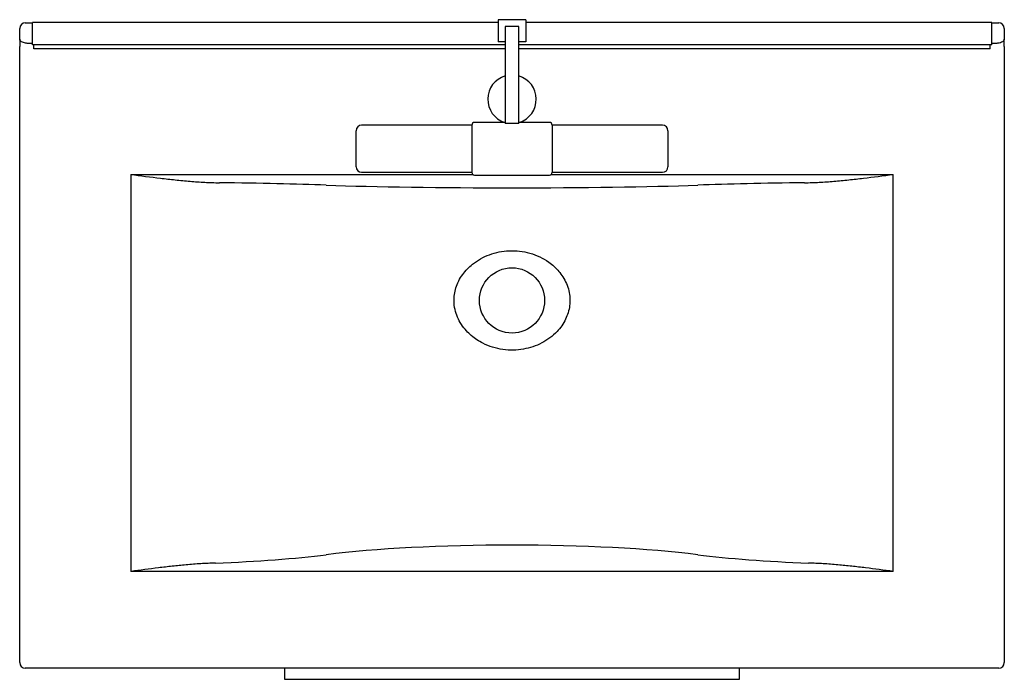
# Model space of a CAD drawing. Header units: millimetres. Extents: x 3064.772 to 3065.482, y 1930.685 to 1931.161.
import ezdxf

# ---------------------------------------------------------------- set-up
doc = ezdxf.new("R2010")
doc.units = ezdxf.units.MM
doc.layers.add('SANINDUSA', color=3, linetype='Continuous')

msp = doc.modelspace()

# ---------------------------------------------------------------- linework, layer by layer
at = {"layer": 'SANINDUSA'}
for p, q in [((3065.13689, 1931.1605), (3065.11689, 1931.1605)), ((3065.11689, 1931.1605), (3065.11689, 1931.1445)), ((3065.13689, 1931.1605), (3065.13689, 1931.1445)), ((3064.7718, 1931.14645), (3064.7718, 1931.15424)), ((3064.7758, 1931.15824), (3064.78089, 1931.15824)), ((3064.78089, 1931.1425), (3064.78089, 1931.1585)), ((3065.11689, 1931.1585), (3064.78089, 1931.1585)), ((3065.12189, 1931.1555), (3065.12189, 1931.08584)), ((3065.13189, 1931.1555), (3065.12189, 1931.1555)), ((3065.13189, 1931.08584), (3065.13189, 1931.1555)), ((3065.47289, 1931.1585), (3065.13689, 1931.1585)), ((3065.47289, 1931.1425), (3065.47289, 1931.1585)), ((3065.47289, 1931.15824), (3065.47797, 1931.15824)), ((3065.48197, 1931.15424), (3065.48197, 1931.14645)), ((3064.77177, 1930.69703), (3064.77177, 1931.14116)), ((3064.77682, 1931.14356), (3064.78089, 1931.14356)), ((3065.12189, 1931.1425), (3064.78089, 1931.1425)), ((3064.78189, 1931.1395), (3064.78189, 1931.1425)), ((3065.12189, 1931.1395), (3064.78189, 1931.1395)), ((3065.12189, 1931.1445), (3065.11689, 1931.1445)), ((3065.13689, 1931.1445), (3065.13189, 1931.1445)), ((3065.47289, 1931.1425), (3065.13189, 1931.1425)), ((3065.47189, 1931.1395), (3065.13189, 1931.1395)), ((3065.47189, 1931.1395), (3065.47189, 1931.1425)), ((3065.47289, 1931.14356), (3065.47695, 1931.14356)), ((3065.48201, 1931.14116), (3065.48201, 1930.69703)), ((3065.09789, 1931.0845), (3065.01839, 1931.0845)), ((3065.09789, 1931.0845), (3065.09789, 1931.0505)), ((3065.12189, 1931.0865), (3065.09989, 1931.0865)), ((3065.12189, 1931.08584), (3065.13189, 1931.08584)), ((3065.15389, 1931.0865), (3065.13189, 1931.0865)), ((3065.23539, 1931.0845), (3065.15589, 1931.0845)), ((3065.15589, 1931.0845), (3065.15589, 1931.0505)), ((3065.01439, 1931.0545), (3065.01439, 1931.0805)), ((3065.23939, 1931.0805), (3065.23939, 1931.0545)), ((3064.85189, 1931.04895), (3064.85189, 1930.76285)), ((3064.85189, 1931.04895), (3065.09863, 1931.04895)), ((3065.01839, 1931.0505), (3065.09789, 1931.0505)), ((3065.09989, 1931.0485), (3065.15389, 1931.0485)), ((3065.15514, 1931.04895), (3065.40189, 1931.04895)), ((3065.15589, 1931.0505), (3065.23539, 1931.0505)), ((3065.40189, 1930.76285), (3065.40189, 1931.04895)), ((3065.40189, 1930.76285), (3064.85189, 1930.76285)), ((3065.47801, 1930.69304), (3064.77577, 1930.69304)), ((3064.96289, 1930.69304), (3064.96289, 1930.68504)), ((3065.29089, 1930.68504), (3065.29089, 1930.69304)), ((3064.96289, 1930.68504), (3065.29089, 1930.68504))]:
    msp.add_line(p, q, dxfattribs=at)
msp.add_circle((3065.12689, 1930.95816), 0.0235, dxfattribs=at)
for centre, radius, start, end in [((3064.7758, 1931.15424), 0.004, 90.02073, 179.97949), ((3065.47797, 1931.15424), 0.004, 0.02043, 89.97936), ((3065.12689, 1931.10316), 0.0175, 106.60155, 252.07867), ((3065.12689, 1931.10316), 0.0175, 287.92133, 73.39845), ((3065.01839, 1931.0805), 0.004, 90, 180), ((3065.09989, 1931.0845), 0.002, 90, 180), ((3065.15389, 1931.0845), 0.002, 0, 90), ((3065.23539, 1931.0805), 0.004, 0, 90), ((3065.01839, 1931.0545), 0.004, 180, 270), ((3065.23539, 1931.0545), 0.004, 270, 0), ((3065.09989, 1931.0505), 0.002, 180, 270), ((3065.15389, 1931.0505), 0.002, 270, 0), ((3064.77577, 1930.69704), 0.004, 180.02021, 269.97936), ((3065.47801, 1930.69704), 0.004, 270.02051, 359.9797)]:
    msp.add_arc(centre, radius, start, end, dxfattribs=at)
for centre, major_axis, ratio, start_param, end_param in [((3064.77191, 1931.14116), (0, 0.008), 0.017455, 0.848062, 1.570796), ((3065.48187, 1931.14116), (0, 0.008), 0.017455, 4.712389, 5.435123), ((3064.85189, 1931.0364), (0.19815, 0), 0.034921, 0.778633, 1.241978), ((3065.12689, 1931.04588), (0.18815, 0), 0.034921, 3.920226, 5.504552), ((3065.40189, 1931.0364), (0.19815, 0), 0.034921, 1.899615, 2.362959), ((3065.12689, 1930.75863), (0.18815, 0), 0.122785, 0.778633, 2.362959), ((3064.85189, 1930.79195), (0.19815, 0), 0.122785, 5.025914, 5.504552), ((3065.40189, 1930.79195), (0.19815, 0), 0.122785, 3.920226, 4.398864)]:
    msp.add_ellipse(centre, major_axis=major_axis, ratio=ratio, start_param=start_param, end_param=end_param, dxfattribs=at)
for points, knots in [([(3064.77679, 1931.14356), (3064.77623, 1931.1436), (3064.77512, 1931.14369), (3064.77365, 1931.14426), (3064.77252, 1931.14502), (3064.77193, 1931.14579), (3064.77181, 1931.14626), (3064.7718, 1931.14644), (3064.7718, 1931.14645)], [0, 0, 0, 0, 0.211616, 0.423216, 0.635317, 0.849634, 0.997949, 1, 1, 1, 1]), ([(3065.48197, 1931.14645), (3065.48197, 1931.14644), (3065.48196, 1931.14615), (3065.48172, 1931.14552), (3065.48074, 1931.14461), (3065.47928, 1931.14389), (3065.47794, 1931.14359), (3065.47718, 1931.14356), (3065.47699, 1931.14356)], [0, 0, 0, 0, 0.002053, 0.237661, 0.472668, 0.70673, 0.927659, 1, 1, 1, 1]), ([(3064.85189, 1931.04895), (3064.85192, 1931.04895), (3064.85905, 1931.04803), (3064.86976, 1931.04665), (3064.884, 1931.04503), (3064.89466, 1931.04401), (3064.9053, 1931.0432), (3064.91235, 1931.04304), (3064.91588, 1931.04295)], [0, 0, 0, 0, 0.001379, 0.333931, 0.50087, 0.6678, 0.833711, 1, 1, 1, 1]), ([(3065.3379, 1931.04295), (3065.34142, 1931.04304), (3065.34847, 1931.0432), (3065.35909, 1931.044), (3065.36974, 1931.04503), (3065.38397, 1931.04665), (3065.39469, 1931.04802), (3065.40186, 1931.04895), (3065.40189, 1931.04895)], [0, 0, 0, 0, 0.165875, 0.3322, 0.498463, 0.664734, 0.998622, 1, 1, 1, 1]), ([(3065.09843, 1930.98427), (3065.09712, 1930.98314), (3065.09452, 1930.98089), (3065.09116, 1930.97683), (3065.08834, 1930.97225), (3065.08635, 1930.96737), (3065.08524, 1930.96243), (3065.08491, 1930.95722), (3065.08559, 1930.95165), (3065.0874, 1930.94598), (3065.09023, 1930.94078), (3065.09366, 1930.93636), (3065.09749, 1930.93268), (3065.10151, 1930.92968), (3065.10659, 1930.92674), (3065.11285, 1930.92423), (3065.12024, 1930.92258), (3065.12778, 1930.92213), (3065.13508, 1930.92284), (3065.14201, 1930.92461), (3065.14843, 1930.92733), (3065.15432, 1930.93101), (3065.15915, 1930.93527), (3065.1629, 1930.93986), (3065.16561, 1930.94444), (3065.16751, 1930.94927), (3065.16863, 1930.95437), (3065.16883, 1930.95975), (3065.16805, 1930.9652), (3065.16629, 1930.97041), (3065.16381, 1930.97508), (3065.16074, 1930.97919), (3065.1573, 1930.98274), (3065.15276, 1930.98638), (3065.14695, 1930.98975), (3065.13985, 1930.99241), (3065.1324, 1930.99387), (3065.12492, 1930.99415), (3065.11758, 1930.99327), (3065.11064, 1930.99131), (3065.10412, 1930.98838), (3065.10032, 1930.98564), (3065.09843, 1930.98427)], [0, 0, 0, 0, 0.021247, 0.042486, 0.064922, 0.087342, 0.107036, 0.126724, 0.151015, 0.175322, 0.199449, 0.223597, 0.244204, 0.264895, 0.285518, 0.31652, 0.347527, 0.378065, 0.408603, 0.437106, 0.465605, 0.494065, 0.522508, 0.544843, 0.567163, 0.587821, 0.608468, 0.630905, 0.653346, 0.675684, 0.698039, 0.718334, 0.738726, 0.759046, 0.790104, 0.821171, 0.851994, 0.882819, 0.912536, 0.942251, 0.971131, 1, 1, 1, 1]), ([(3064.913, 1930.7688), (3064.90947, 1930.76867), (3064.90241, 1930.76842), (3064.89201, 1930.76755), (3064.88185, 1930.76653), (3064.86858, 1930.76499), (3064.85859, 1930.76371), (3064.85192, 1930.76285), (3064.85189, 1930.76285)], [0, 0, 0, 0, 0.173915, 0.348238, 0.510537, 0.672841, 0.998556, 1, 1, 1, 1]), ([(3065.40189, 1930.76285), (3065.40186, 1930.76285), (3065.3952, 1930.76371), (3065.38522, 1930.76499), (3065.37196, 1930.76653), (3065.36178, 1930.76755), (3065.35137, 1930.76842), (3065.34431, 1930.76867), (3065.34077, 1930.7688)], [0, 0, 0, 0, 0.001444, 0.326054, 0.488911, 0.651762, 0.825707, 1, 1, 1, 1])]:
    msp.add_open_spline(points, degree=3, knots=knots, dxfattribs=at)

doc.saveas('drawing.dxf')
